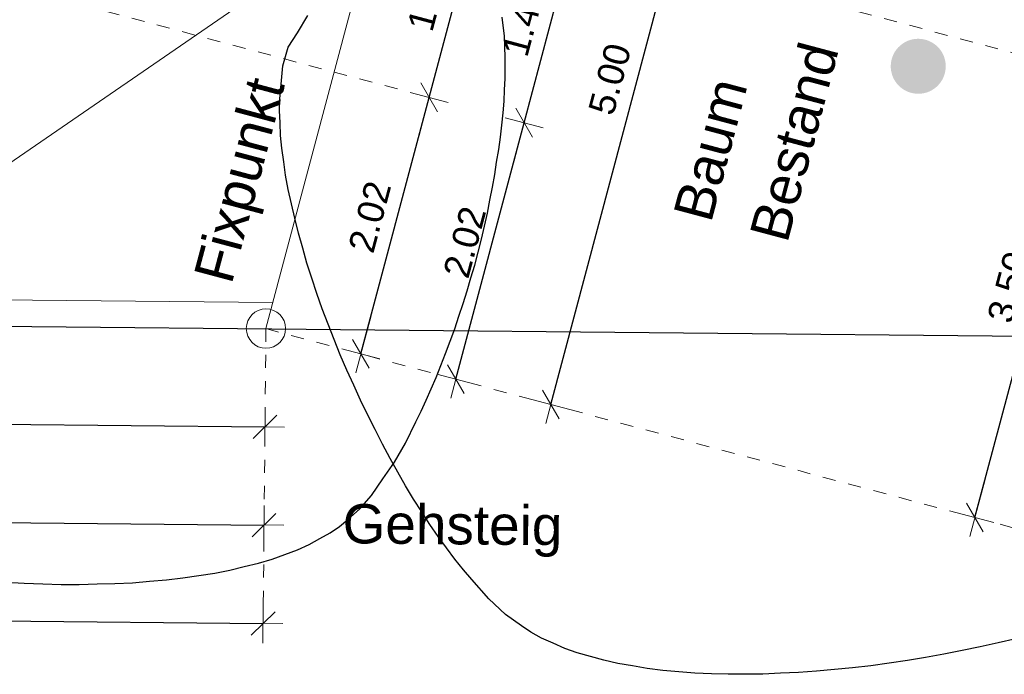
# Model space of a CAD drawing. Header units: metres. Extents: x 4462557 to 4462755, y 5328146 to 5328388.
# Tile 51 of 149: x 4462624.77 to 4462632.28, y 5328220.47 to 5328225.46. Entities that reach past the tile are written whole.
import ezdxf

# ---------------------------------------------------------------- set-up
doc = ezdxf.new("R2010")
doc.units = ezdxf.units.M
doc.header["$PDMODE"] = 65
doc.linetypes.add('AUSGEZOGEN', pattern=[0])
doc.linetypes.add('VERDECKT2_S2', pattern=[0.15, 0.1, -0.05])
doc.layers.add('B31_BEWLIN', color=3, linetype='AUSGEZOGEN')
doc.layers.add('Maßlinie_Allgemein', color=7, linetype='AUSGEZOGEN', lineweight=13)
doc.layers.add('Standard', color=7, linetype='AUSGEZOGEN', lineweight=13)
doc.styles.add('ARIAL', font='ARIAL.TTF')
doc.dimstyles.new('_DIMSTYLE_10', dxfattribs={"dimtxt": 0.2, "dimasz": 0.3, "dimexe": 0, "dimexo": 1e-06, "dimgap": 0.1, "dimtad": 2, "dimdec": 3, "dimrnd": 0.005, "dimzin": 4, "dimdsep": 46, "dimtxsty": 'ARIAL', "dimblk1": 'ALL_ML_STRICH', "dimblk2": 'ALL_ML_STRICH', "dimsah": 1, "dimcen": 0, "dimse1": 1, "dimse2": 1, "dimclrd": 7, "dimclre": 7, "dimclrt": 7, "dimadec": 0, "dimazin": 0, "dimtfac": 1, "dimtdec": 0, "dimtix": 1, "dimtmove": 2, "dimatfit": 3, "dimfxl": 0, "dimtzin": 0, "dimlwd": 0, "dimlwe": 13, "dimarcsym": 0})
doc.dimstyles.new('_DIMSTYLE_18', dxfattribs={"dimtxt": 0.2, "dimasz": 0.3, "dimexe": 0, "dimexo": 0, "dimgap": 0.1, "dimtad": 2, "dimrnd": 0.01, "dimzin": 4, "dimdsep": 46, "dimtxsty": 'ARIAL', "dimblk1": 'ALL_ML_STRICH', "dimblk2": 'ALL_ML_STRICH', "dimsah": 1, "dimcen": 0, "dimclrd": 7, "dimclre": 7, "dimclrt": 7, "dimadec": 0, "dimazin": 0, "dimtfac": 1, "dimtdec": 0, "dimtix": 1, "dimtmove": 2, "dimatfit": 3, "dimfxl": 0, "dimtzin": 0, "dimlwd": 0, "dimlwe": 13, "dimarcsym": 0})
doc.dimstyles.new('_DIMSTYLE_3', dxfattribs={"dimtxt": 0.2, "dimasz": 0.3, "dimexe": 0, "dimexo": 0, "dimgap": 0.1, "dimtad": 2, "dimrnd": 0.005, "dimzin": 4, "dimdsep": 46, "dimtxsty": 'ARIAL', "dimblk1": 'ALL_ML_STRICH', "dimblk2": 'ALL_ML_STRICH', "dimsah": 1, "dimcen": 0, "dimclrd": 7, "dimclre": 7, "dimclrt": 7, "dimadec": 0, "dimazin": 0, "dimtfac": 1, "dimtdec": 0, "dimtix": 1, "dimtmove": 2, "dimatfit": 3, "dimfxl": 0, "dimtzin": 0, "dimlwd": 0, "dimlwe": 13, "dimarcsym": 0})
doc.dimstyles.new('_DIMSTYLE_5', dxfattribs={"dimtxt": 0.2, "dimasz": 0.3, "dimexe": 0, "dimexo": 0, "dimgap": 0.1, "dimtad": 2, "dimdec": 3, "dimrnd": 0.005, "dimzin": 4, "dimdsep": 46, "dimtxsty": 'ARIAL', "dimblk1": 'ALL_ML_STRICH', "dimblk2": 'ALL_ML_STRICH', "dimsah": 1, "dimcen": 0, "dimclrd": 7, "dimclre": 7, "dimclrt": 7, "dimadec": 0, "dimazin": 0, "dimtfac": 1, "dimtdec": 0, "dimtix": 1, "dimtmove": 2, "dimatfit": 3, "dimfxl": 0, "dimtzin": 0, "dimlwd": 0, "dimlwe": 13, "dimarcsym": 0})
doc.dimstyles.new('_DIMSTYLE_7', dxfattribs={"dimtxt": 0.2, "dimasz": 0.3, "dimexe": 0, "dimexo": 1e-06, "dimgap": 0.1, "dimtad": 2, "dimrnd": 0.005, "dimzin": 4, "dimdsep": 46, "dimtxsty": 'ARIAL', "dimblk1": 'ALL_ML_STRICH', "dimblk2": 'ALL_ML_STRICH', "dimsah": 1, "dimcen": 0, "dimse1": 1, "dimse2": 1, "dimclrd": 7, "dimclre": 7, "dimclrt": 7, "dimadec": 0, "dimazin": 0, "dimtfac": 1, "dimtdec": 0, "dimtix": 1, "dimtmove": 2, "dimatfit": 3, "dimfxl": 0, "dimtzin": 0, "dimlwd": 0, "dimlwe": 13, "dimarcsym": 0})

# ---------------------------------------------------------------- blocks, each defined once
blk = doc.blocks.new('ALL_ML_STRICH')
at = {"color": 0, "linetype": 'ByBlock', "lineweight": -2}
for p, q in [((-0.3, -0.3), (0.3, 0.3)), ((0, -0.5), (0, 0.5)), ((-1, 0), (0.5, 0))]:
    blk.add_line(p, q, dxfattribs=at)
blk = doc.blocks.new('*D86')
at = {"layer": 'DEFPOINTS', "color": 7, "linetype": 'AUSGEZOGEN', "lineweight": 13}
for p in [(4462605.8528, 5328223.308), (4462626.6451, 5328223.1074), (4462605.8311, 5328221.0581)]:
    blk.add_point(p, dxfattribs=at)
at = {"layer": 'Maßlinie_Allgemein', "color": 7, "linetype": 'AUSGEZOGEN', "lineweight": -2}
for p, q in [((4462605.8311, 5328221.0581), (4462605.8311, 5328221.0581)), ((4462605.8311, 5328221.0581), (4462626.6235, 5328220.8578)), ((4462626.6235, 5328220.8578), (4462626.6235, 5328220.8578))]:
    blk.add_line(p, q, dxfattribs=at)
at = {"layer": 'Maßlinie_Allgemein', "color": 7, "linetype": 'AUSGEZOGEN', "lineweight": 13, "xscale": 0.3, "yscale": 0.3, "zscale": 0.3}
for p, rotation in [((4462605.8311, 5328221.0581), 179.4481825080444), ((4462626.6235, 5328220.8578), 359.4481825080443)]:
    blk.add_blockref('ALL_ML_STRICH', p, dxfattribs=dict(at, rotation=rotation))
at = {"layer": 'Maßlinie_Allgemein', "color": 7, "linetype": 'AUSGEZOGEN', "lineweight": 13, "insert": (4462616.2564, 5328221.1611), "char_height": 0.2, "width": 1.2, "attachment_point": 5, "rotation": 359.44818, "style": 'ARIAL'}
blk.add_mtext('\\A1;{\\A1;{20.79\\H0.132000;\\S5^ ;}}', dxfattribs=at)
blk = doc.blocks.new('*D88')
at = {"layer": 'DEFPOINTS', "color": 7, "linetype": 'AUSGEZOGEN', "lineweight": 13}
for p in [(4462611.7378, 5328223.2519), (4462626.645, 5328223.1068), (4462611.7233, 5328221.7514)]:
    blk.add_point(p, dxfattribs=at)
at = {"layer": 'Maßlinie_Allgemein', "color": 7, "linetype": 'AUSGEZOGEN', "lineweight": -2}
for p, q in [((4462611.7233, 5328221.7514), (4462611.7233, 5328221.7514)), ((4462611.7233, 5328221.7514), (4462626.6306, 5328221.6078)), ((4462626.6306, 5328221.6078), (4462626.6306, 5328221.6078))]:
    blk.add_line(p, q, dxfattribs=at)
at = {"layer": 'Maßlinie_Allgemein', "color": 7, "linetype": 'AUSGEZOGEN', "lineweight": 13, "xscale": 0.3, "yscale": 0.3, "zscale": 0.3}
for p, rotation in [((4462611.7233, 5328221.7514), 179.4481825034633), ((4462626.6306, 5328221.6078), 359.4481825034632)]:
    blk.add_blockref('ALL_ML_STRICH', p, dxfattribs=dict(at, rotation=rotation))
at = {"layer": 'Maßlinie_Allgemein', "color": 7, "linetype": 'AUSGEZOGEN', "lineweight": 13, "insert": (4462619.205, 5328221.8827), "char_height": 0.2, "width": 1, "attachment_point": 5, "rotation": 359.44818, "style": 'ARIAL'}
blk.add_mtext('\\A1;{\\A1;{14.91\\H0.132000;\\S^ ;}}', dxfattribs=at)
blk = doc.blocks.new('*D91')
at = {"layer": 'DEFPOINTS', "color": 7, "linetype": 'AUSGEZOGEN', "lineweight": 13}
for p in [(4462619.6261, 5328223.1751), (4462626.645, 5328223.1068), (4462619.6189, 5328222.4253)]:
    blk.add_point(p, dxfattribs=at)
at = {"layer": 'Maßlinie_Allgemein', "color": 7, "linetype": 'AUSGEZOGEN', "lineweight": -2}
for p, q in [((4462619.6189, 5328222.4253), (4462619.6189, 5328222.4253)), ((4462619.6189, 5328222.4253), (4462626.6378, 5328222.3577)), ((4462626.6378, 5328222.3577), (4462626.6378, 5328222.3577))]:
    blk.add_line(p, q, dxfattribs=at)
at = {"layer": 'Maßlinie_Allgemein', "color": 7, "linetype": 'AUSGEZOGEN', "lineweight": 13, "xscale": 0.3, "yscale": 0.3, "zscale": 0.3}
for p, rotation in [((4462619.6189, 5328222.4253), 179.4481825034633), ((4462626.6378, 5328222.3577), 359.4481825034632)]:
    blk.add_blockref('ALL_ML_STRICH', p, dxfattribs=dict(at, rotation=rotation))
at = {"layer": 'Maßlinie_Allgemein', "color": 7, "linetype": 'AUSGEZOGEN', "lineweight": 13, "insert": (4462623.1466, 5328222.5948), "char_height": 0.2, "width": 0.8, "attachment_point": 5, "rotation": 359.44818, "style": 'ARIAL'}
blk.add_mtext('\\A1;{\\A1;{7.02\\H0.132000;\\S^ ;}}', dxfattribs=at)
blk = doc.blocks.new('*D161')
at = {"layer": 'DEFPOINTS', "color": 7, "linetype": 'AUSGEZOGEN', "lineweight": 13}
for p in [(4462627.546, 5328226.4896), (4462626.6452, 5328223.1075), (4462633.506, 5328221.2802)]:
    blk.add_point(p, dxfattribs=at)
at = {"layer": 'Maßlinie_Allgemein', "color": 7, "linetype": 'AUSGEZOGEN', "lineweight": -2}
blk.add_line((4462633.506, 5328221.2802), (4462634.4068, 5328224.6623), dxfattribs=at)
at = {"layer": 'Maßlinie_Allgemein', "color": 7, "linetype": 'AUSGEZOGEN', "lineweight": 13, "yscale": 0.3, "zscale": 0.3}
for p, xscale, rotation in [((4462634.4068, 5328224.6623), 0.3, 75.08618508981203), ((4462633.506, 5328221.2802), 0.2999999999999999, 255.0861850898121)]:
    blk.add_blockref('ALL_ML_STRICH', p, dxfattribs=dict(at, xscale=xscale, rotation=rotation))
at = {"layer": 'Maßlinie_Allgemein', "color": 7, "linetype": 'AUSGEZOGEN', "lineweight": 13, "insert": (4462633.7635, 5328223.0379), "char_height": 0.2, "width": 0.8, "attachment_point": 5, "rotation": 75.08619, "style": 'ARIAL'}
blk.add_mtext('\\A1;{\\A1;{3.50\\H0.132000;\\S^ ;}}', dxfattribs=at)
blk = doc.blocks.new('*D162')
at = {"layer": 'DEFPOINTS', "color": 7, "linetype": 'AUSGEZOGEN', "lineweight": 13}
for p in [(4462636.2001, 5328240.138), (4462627.546, 5328226.4896), (4462634.4068, 5328224.6623)]:
    blk.add_point(p, dxfattribs=at)
at = {"layer": 'Maßlinie_Allgemein', "color": 7, "linetype": 'AUSGEZOGEN', "lineweight": -2}
blk.add_line((4462634.4068, 5328224.6623), (4462638.3743, 5328239.5589), dxfattribs=at)
at = {"layer": 'Maßlinie_Allgemein', "color": 7, "linetype": 'AUSGEZOGEN', "lineweight": 13, "yscale": 0.3, "zscale": 0.3}
for p, xscale, rotation in [((4462638.3743, 5328239.5589), 0.3, 75.08618508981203), ((4462634.4068, 5328224.6623), 0.2999999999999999, 255.0861850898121)]:
    blk.add_blockref('ALL_ML_STRICH', p, dxfattribs=dict(at, xscale=xscale, rotation=rotation))
at = {"layer": 'Maßlinie_Allgemein', "color": 7, "linetype": 'AUSGEZOGEN', "lineweight": 13, "insert": (4462636.201, 5328232.1892), "char_height": 0.2, "width": 1.2, "attachment_point": 5, "rotation": 75.08619, "style": 'ARIAL'}
blk.add_mtext('\\A1;{\\A1;{15.41\\H0.132000;\\S5^ ;}}', dxfattribs=at)
blk = doc.blocks.new('*D164')
at = {"layer": 'DEFPOINTS', "color": 7, "linetype": 'AUSGEZOGEN', "lineweight": 13}
for p in [(4462627.546, 5328226.4896), (4462626.6452, 5328223.1075), (4462634.2308, 5328221.0872)]:
    blk.add_point(p, dxfattribs=at)
at = {"layer": 'Maßlinie_Allgemein', "color": 7, "linetype": 'AUSGEZOGEN', "lineweight": -2}
blk.add_line((4462634.2308, 5328221.0872), (4462635.1315, 5328224.4693), dxfattribs=at)
at = {"layer": 'Maßlinie_Allgemein', "color": 7, "linetype": 'AUSGEZOGEN', "lineweight": 13, "yscale": 0.3, "zscale": 0.3}
for p, xscale, rotation in [((4462635.1315, 5328224.4693), 0.3, 75.08618508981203), ((4462634.2308, 5328221.0872), 0.2999999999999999, 255.0861850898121)]:
    blk.add_blockref('ALL_ML_STRICH', p, dxfattribs=dict(at, xscale=xscale, rotation=rotation))
at = {"layer": 'Maßlinie_Allgemein', "color": 7, "linetype": 'AUSGEZOGEN', "lineweight": 13, "insert": (4462634.4883, 5328222.8449), "char_height": 0.2, "width": 0.8, "attachment_point": 5, "rotation": 75.08619, "style": 'ARIAL'}
blk.add_mtext('\\A1;{\\A1;{3.50\\H0.132000;\\S^ ;}}', dxfattribs=at)
blk = doc.blocks.new('*D165')
at = {"layer": 'DEFPOINTS', "color": 7, "linetype": 'AUSGEZOGEN', "lineweight": 13}
for p in [(4462658.0119, 5328322.0331), (4462627.546, 5328226.4896), (4462635.1315, 5328224.4693)]:
    blk.add_point(p, dxfattribs=at)
at = {"layer": 'Maßlinie_Allgemein', "color": 7, "linetype": 'AUSGEZOGEN', "lineweight": -2}
blk.add_line((4462635.1315, 5328224.4693), (4462660.9108, 5328321.261), dxfattribs=at)
at = {"layer": 'Maßlinie_Allgemein', "color": 7, "linetype": 'AUSGEZOGEN', "lineweight": 13, "yscale": 0.3, "zscale": 0.3}
for p, xscale, rotation in [((4462660.9108, 5328321.261), 0.3, 75.08618508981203), ((4462635.1315, 5328224.4693), 0.2999999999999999, 255.0861850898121)]:
    blk.add_blockref('ALL_ML_STRICH', p, dxfattribs=dict(at, xscale=xscale, rotation=rotation))
at = {"layer": 'Maßlinie_Allgemein', "color": 7, "linetype": 'AUSGEZOGEN', "lineweight": 13, "insert": (4462647.8296, 5328272.9363), "char_height": 0.2, "width": 1.4, "attachment_point": 5, "rotation": 75.08619, "style": 'ARIAL'}
blk.add_mtext('\\A1;{\\A1;{100.16\\H0.132000;\\S5^ ;}}', dxfattribs=at)
blk = doc.blocks.new('*D166')
at = {"layer": 'DEFPOINTS', "color": 7, "linetype": 'AUSGEZOGEN', "lineweight": 13}
for p in [(4462658.0119, 5328322.0331), (4462626.6452, 5328223.1075), (4462634.9555, 5328220.8942)]:
    blk.add_point(p, dxfattribs=at)
at = {"layer": 'Maßlinie_Allgemein', "color": 7, "linetype": 'AUSGEZOGEN', "lineweight": -2}
blk.add_line((4462634.9555, 5328220.8942), (4462661.6356, 5328321.068), dxfattribs=at)
at = {"layer": 'Maßlinie_Allgemein', "color": 7, "linetype": 'AUSGEZOGEN', "lineweight": 13, "xscale": 0.3, "yscale": 0.3, "zscale": 0.3}
for p, rotation in [((4462661.6356, 5328321.068), 75.08618508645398), ((4462634.9555, 5328220.8942), 255.086185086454)]:
    blk.add_blockref('ALL_ML_STRICH', p, dxfattribs=dict(at, rotation=rotation))
at = {"layer": 'Maßlinie_Allgemein', "color": 7, "linetype": 'AUSGEZOGEN', "lineweight": 13, "insert": (4462648.1038, 5328271.0523), "char_height": 0.2, "width": 1.4, "attachment_point": 5, "rotation": 75.08619, "style": 'ARIAL'}
blk.add_mtext('\\A1;{\\A1;{103.66\\H0.132000;\\S5^ ;}}', dxfattribs=at)
blk = doc.blocks.new('*D188')
at = {"layer": 'DEFPOINTS', "color": 7, "linetype": 'AUSGEZOGEN', "lineweight": 13}
for p in [(4462627.546, 5328226.4896), (4462626.6452, 5328223.1075), (4462632.0566, 5328221.6662)]:
    blk.add_point(p, dxfattribs=at)
at = {"layer": 'Maßlinie_Allgemein', "color": 7, "linetype": 'AUSGEZOGEN', "lineweight": -2}
blk.add_line((4462632.0566, 5328221.6662), (4462632.9573, 5328225.0483), dxfattribs=at)
at = {"layer": 'Maßlinie_Allgemein', "color": 7, "linetype": 'AUSGEZOGEN', "lineweight": 13, "xscale": 0.3, "yscale": 0.3, "zscale": 0.3}
for p, rotation in [((4462632.9573, 5328225.0483), 75.08618509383), ((4462632.0566, 5328221.6662), 255.08618509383)]:
    blk.add_blockref('ALL_ML_STRICH', p, dxfattribs=dict(at, rotation=rotation))
at = {"layer": 'Maßlinie_Allgemein', "color": 7, "linetype": 'AUSGEZOGEN', "lineweight": 13, "insert": (4462632.3141, 5328223.424), "char_height": 0.2, "width": 0.8, "attachment_point": 5, "rotation": 75.08619, "style": 'ARIAL'}
blk.add_mtext('\\A1;{\\A1;{3.50\\H0.132000;\\S^ ;}}', dxfattribs=at)
blk = doc.blocks.new('*D189')
at = {"layer": 'DEFPOINTS', "color": 7, "linetype": 'AUSGEZOGEN', "lineweight": 13}
for p in [(4462631.4981, 5328241.3283), (4462627.546, 5328226.4896), (4462632.9573, 5328225.0483)]:
    blk.add_point(p, dxfattribs=at)
at = {"layer": 'Maßlinie_Allgemein', "color": 7, "linetype": 'AUSGEZOGEN', "lineweight": -2}
blk.add_line((4462632.9573, 5328225.0483), (4462636.9094, 5328239.887), dxfattribs=at)
at = {"layer": 'Maßlinie_Allgemein', "color": 7, "linetype": 'AUSGEZOGEN', "lineweight": 13, "xscale": 0.3, "yscale": 0.3, "zscale": 0.3}
for p, rotation in [((4462636.9094, 5328239.887), 75.08618509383), ((4462632.9573, 5328225.0483), 255.08618509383)]:
    blk.add_blockref('ALL_ML_STRICH', p, dxfattribs=dict(at, rotation=rotation))
at = {"layer": 'Maßlinie_Allgemein', "color": 7, "linetype": 'AUSGEZOGEN', "lineweight": 13, "insert": (4462634.7437, 5328232.5463), "char_height": 0.2, "width": 1.2, "attachment_point": 5, "rotation": 75.08619, "style": 'ARIAL'}
blk.add_mtext('\\A1;{\\A1;{15.35\\H0.132000;\\S5^ ;}}', dxfattribs=at)
blk = doc.blocks.new('*D219')
at = {"layer": 'DEFPOINTS', "color": 7, "linetype": 'AUSGEZOGEN', "lineweight": 13}
for p in [(4462627.546, 5328226.4896), (4462626.6452, 5328223.1075), (4462632.7813, 5328221.4732)]:
    blk.add_point(p, dxfattribs=at)
at = {"layer": 'Maßlinie_Allgemein', "color": 7, "linetype": 'AUSGEZOGEN', "lineweight": -2}
blk.add_line((4462632.7813, 5328221.4732), (4462633.6821, 5328224.8553), dxfattribs=at)
at = {"layer": 'Maßlinie_Allgemein', "color": 7, "linetype": 'AUSGEZOGEN', "lineweight": 13, "yscale": 0.3, "zscale": 0.3}
for p, xscale, rotation in [((4462633.6821, 5328224.8553), 0.3, 75.08618508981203), ((4462632.7813, 5328221.4732), 0.2999999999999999, 255.0861850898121)]:
    blk.add_blockref('ALL_ML_STRICH', p, dxfattribs=dict(at, xscale=xscale, rotation=rotation))
at = {"layer": 'Maßlinie_Allgemein', "color": 7, "linetype": 'AUSGEZOGEN', "lineweight": 13, "insert": (4462633.0388, 5328223.231), "char_height": 0.2, "width": 0.8, "attachment_point": 5, "rotation": 75.08619, "style": 'ARIAL'}
blk.add_mtext('\\A1;{\\A1;{3.50\\H0.132000;\\S^ ;}}', dxfattribs=at)
blk = doc.blocks.new('*D220')
at = {"layer": 'DEFPOINTS', "color": 7, "linetype": 'AUSGEZOGEN', "lineweight": 13}
for p in [(4462631.4981, 5328241.3283), (4462627.546, 5328226.4896), (4462633.6821, 5328224.8553)]:
    blk.add_point(p, dxfattribs=at)
at = {"layer": 'Maßlinie_Allgemein', "color": 7, "linetype": 'AUSGEZOGEN', "lineweight": -2}
blk.add_line((4462633.6821, 5328224.8553), (4462637.6342, 5328239.694), dxfattribs=at)
at = {"layer": 'Maßlinie_Allgemein', "color": 7, "linetype": 'AUSGEZOGEN', "lineweight": 13, "yscale": 0.3, "zscale": 0.3}
for p, xscale, rotation in [((4462637.6342, 5328239.694), 0.3, 75.08618508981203), ((4462633.6821, 5328224.8553), 0.2999999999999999, 255.0861850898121)]:
    blk.add_blockref('ALL_ML_STRICH', p, dxfattribs=dict(at, xscale=xscale, rotation=rotation))
at = {"layer": 'Maßlinie_Allgemein', "color": 7, "linetype": 'AUSGEZOGEN', "lineweight": 13, "insert": (4462635.4684, 5328232.3533), "char_height": 0.2, "width": 1.2, "attachment_point": 5, "rotation": 75.08619, "style": 'ARIAL'}
blk.add_mtext('\\A1;{\\A1;{15.35\\H0.132000;\\S5^ ;}}', dxfattribs=at)
blk = doc.blocks.new('*D234')
at = {"layer": 'DEFPOINTS', "color": 7, "linetype": 'AUSGEZOGEN', "lineweight": 13}
for p in [(4462625.8061, 5328228.5053), (4462624.9541, 5328223.5579), (4462628.8194, 5328222.5284)]:
    blk.add_point(p, dxfattribs=at)
at = {"layer": 'Maßlinie_Allgemein', "color": 7, "linetype": 'AUSGEZOGEN', "lineweight": -2}
for p, q in [((4462628.8194, 5328222.5284), (4462630.1062, 5328227.36)), ((4462630.1062, 5328227.36), (4462630.1062, 5328227.36)), ((4462628.8194, 5328222.5284), (4462628.8194, 5328222.5284))]:
    blk.add_line(p, q, dxfattribs=at)
at = {"layer": 'Maßlinie_Allgemein', "color": 7, "linetype": 'AUSGEZOGEN', "lineweight": 13, "xscale": 0.3, "yscale": 0.3, "zscale": 0.3}
for p, rotation in [((4462630.1062, 5328227.36), 75.08618508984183), ((4462628.8194, 5328222.5284), 255.0861850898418)]:
    blk.add_blockref('ALL_ML_STRICH', p, dxfattribs=dict(at, rotation=rotation))
at = {"layer": 'Maßlinie_Allgemein', "color": 7, "linetype": 'AUSGEZOGEN', "lineweight": 13, "insert": (4462629.2701, 5328225.0109), "char_height": 0.2, "width": 0.8, "attachment_point": 5, "rotation": 75.08619, "style": 'ARIAL'}
blk.add_mtext('\\A1;{\\A1;{5.00\\H0.132000;\\S^ ;}}', dxfattribs=at)
blk = doc.blocks.new('*D297')
at = {"layer": 'DEFPOINTS', "color": 7, "linetype": 'AUSGEZOGEN', "lineweight": 13}
for p in [(4462627.1663, 5328225.0641), (4462626.6452, 5328223.1075), (4462628.0947, 5328222.7214)]:
    blk.add_point(p, dxfattribs=at)
at = {"layer": 'Maßlinie_Allgemein', "color": 7, "linetype": 'AUSGEZOGEN', "lineweight": -2}
for p, q in [((4462628.0947, 5328222.7214), (4462628.6158, 5328224.678)), ((4462628.6158, 5328224.678), (4462628.6158, 5328224.678)), ((4462628.0947, 5328222.7214), (4462628.0947, 5328222.7214))]:
    blk.add_line(p, q, dxfattribs=at)
at = {"layer": 'Maßlinie_Allgemein', "color": 7, "linetype": 'AUSGEZOGEN', "lineweight": 13, "yscale": 0.3, "zscale": 0.3}
for p, xscale, rotation in [((4462628.6158, 5328224.678), 0.2999999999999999, 75.08618509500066), ((4462628.0947, 5328222.7214), 0.3, 255.0861850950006)]:
    blk.add_blockref('ALL_ML_STRICH', p, dxfattribs=dict(at, xscale=xscale, rotation=rotation))
at = {"layer": 'Maßlinie_Allgemein', "color": 7, "linetype": 'AUSGEZOGEN', "lineweight": 13, "insert": (4462628.1626, 5328223.767), "char_height": 0.2, "width": 0.8, "attachment_point": 5, "rotation": 75.08619, "style": 'ARIAL'}
blk.add_mtext('\\A1;{\\A1;{2.02\\H0.132000;\\S^ ;}}', dxfattribs=at)
blk = doc.blocks.new('*D298')
at = {"layer": 'DEFPOINTS', "color": 7, "linetype": 'AUSGEZOGEN', "lineweight": 13}
for p in [(4462627.546, 5328226.4896), (4462627.1663, 5328225.0641), (4462628.6158, 5328224.678)]:
    blk.add_point(p, dxfattribs=at)
at = {"layer": 'Maßlinie_Allgemein', "color": 7, "linetype": 'AUSGEZOGEN', "lineweight": -2}
for p, q in [((4462628.6158, 5328224.678), (4462628.9954, 5328226.1035)), ((4462628.9954, 5328226.1035), (4462628.9954, 5328226.1035)), ((4462628.6158, 5328224.678), (4462628.6158, 5328224.678))]:
    blk.add_line(p, q, dxfattribs=at)
at = {"layer": 'Maßlinie_Allgemein', "color": 7, "linetype": 'AUSGEZOGEN', "lineweight": 13, "yscale": 0.3, "zscale": 0.3}
for p, xscale, rotation in [((4462628.9954, 5328226.1035), 0.2999999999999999, 75.08618509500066), ((4462628.6158, 5328224.678), 0.3, 255.0861850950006)]:
    blk.add_blockref('ALL_ML_STRICH', p, dxfattribs=dict(at, xscale=xscale, rotation=rotation))
at = {"layer": 'Maßlinie_Allgemein', "color": 7, "linetype": 'AUSGEZOGEN', "lineweight": 13, "insert": (4462628.6127, 5328225.4569), "char_height": 0.2, "width": 0.8, "attachment_point": 5, "rotation": 75.08619, "style": 'ARIAL'}
blk.add_mtext('\\A1;{\\A1;{1.48\\H0.132000;\\S^ ;}}', dxfattribs=at)
blk = doc.blocks.new('*D303')
at = {"layer": 'DEFPOINTS', "color": 7, "linetype": 'AUSGEZOGEN', "lineweight": 13}
for p in [(4462627.1663, 5328225.0641), (4462626.6452, 5328223.1075), (4462627.3699, 5328222.9145)]:
    blk.add_point(p, dxfattribs=at)
at = {"layer": 'Maßlinie_Allgemein', "color": 7, "linetype": 'AUSGEZOGEN', "lineweight": -2}
for p, q in [((4462627.3699, 5328222.9145), (4462627.891, 5328224.8711)), ((4462627.891, 5328224.8711), (4462627.891, 5328224.8711)), ((4462627.3699, 5328222.9145), (4462627.3699, 5328222.9145))]:
    blk.add_line(p, q, dxfattribs=at)
at = {"layer": 'Maßlinie_Allgemein', "color": 7, "linetype": 'AUSGEZOGEN', "lineweight": 13, "yscale": 0.3, "zscale": 0.3}
for p, xscale, rotation in [((4462627.891, 5328224.8711), 0.3000000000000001, 75.08618481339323), ((4462627.3699, 5328222.9145), 0.3, 255.0861848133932)]:
    blk.add_blockref('ALL_ML_STRICH', p, dxfattribs=dict(at, xscale=xscale, rotation=rotation))
at = {"layer": 'Maßlinie_Allgemein', "color": 7, "linetype": 'AUSGEZOGEN', "lineweight": 13, "insert": (4462627.4379, 5328223.9601), "char_height": 0.2, "width": 0.8, "attachment_point": 5, "rotation": 75.08618, "style": 'ARIAL'}
blk.add_mtext('\\A1;{\\A1;{2.02\\H0.132000;\\S^ ;}}', dxfattribs=at)
blk = doc.blocks.new('*D304')
at = {"layer": 'DEFPOINTS', "color": 7, "linetype": 'AUSGEZOGEN', "lineweight": 13}
for p in [(4462627.1594, 5328226.5925), (4462627.1663, 5328225.0641), (4462627.891, 5328224.8711)]:
    blk.add_point(p, dxfattribs=at)
at = {"layer": 'Maßlinie_Allgemein', "color": 7, "linetype": 'AUSGEZOGEN', "lineweight": -2}
for p, q in [((4462627.891, 5328224.8711), (4462628.2707, 5328226.2966)), ((4462628.2707, 5328226.2966), (4462628.2707, 5328226.2966)), ((4462627.891, 5328224.8711), (4462627.891, 5328224.8711))]:
    blk.add_line(p, q, dxfattribs=at)
at = {"layer": 'Maßlinie_Allgemein', "color": 7, "linetype": 'AUSGEZOGEN', "lineweight": 13, "yscale": 0.3, "zscale": 0.3}
for p, xscale, rotation in [((4462628.2707, 5328226.2966), 0.3000000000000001, 75.08618481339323), ((4462627.891, 5328224.8711), 0.3, 255.0861848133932)]:
    blk.add_blockref('ALL_ML_STRICH', p, dxfattribs=dict(at, xscale=xscale, rotation=rotation))
at = {"layer": 'Maßlinie_Allgemein', "color": 7, "linetype": 'AUSGEZOGEN', "lineweight": 13, "insert": (4462627.888, 5328225.6499), "char_height": 0.2, "width": 0.8, "attachment_point": 5, "rotation": 75.08618, "style": 'ARIAL'}
blk.add_mtext('\\A1;{\\A1;{1.48\\H0.132000;\\S^ ;}}', dxfattribs=at)
blk = doc.blocks.new('Laubbaum_Stamm')
at = {"lineweight": 13}
blk.add_hatch(color=7, dxfattribs=at).paths.add_polyline_path([(0, 0.5), (-0.051, 0.497), (-0.101, 0.49), (-0.15, 0.477), (-0.197, 0.459), (-0.243, 0.437), (-0.286, 0.41), (-0.326, 0.379), (-0.362, 0.344), (-0.395, 0.306), (-0.424, 0.264), (-0.449, 0.22), (-0.469, 0.174), (-0.484, 0.125), (-0.494, 0.076), (-0.499, 0.025), (-0.499, -0.025), (-0.494, -0.076), (-0.484, -0.125), (-0.469, -0.174), (-0.449, -0.22), (-0.424, -0.264), (-0.395, -0.306), (-0.362, -0.344), (-0.326, -0.379), (-0.286, -0.41), (-0.243, -0.437), (-0.197, -0.459), (-0.15, -0.477), (-0.101, -0.49), (-0.051, -0.497), (0, -0.5), (0.051, -0.497), (0.101, -0.49), (0.15, -0.477), (0.197, -0.459), (0.243, -0.437), (0.286, -0.41), (0.326, -0.379), (0.362, -0.344), (0.395, -0.306), (0.424, -0.264), (0.449, -0.22), (0.469, -0.174), (0.484, -0.125), (0.494, -0.076), (0.499, -0.025), (0.499, 0.025), (0.494, 0.076), (0.484, 0.125), (0.469, 0.174), (0.449, 0.22), (0.424, 0.264), (0.395, 0.306), (0.362, 0.344), (0.326, 0.379), (0.286, 0.41), (0.243, 0.437), (0.197, 0.459), (0.15, 0.477), (0.101, 0.49), (0.051, 0.497)])

msp = doc.modelspace()

# ---------------------------------------------------------------- linework, layer by layer
at = {"layer": 'B31_BEWLIN', "color": 250, "linetype": 'AUSGEZOGEN'}
for points in [[(4462624.65874, 5328221.17209), (4462624.80019, 5328221.16418), (4462624.94135, 5328221.15986), (4462625.08111, 5328221.1557), (4462625.21917, 5328221.1553), (4462625.35553, 5328221.15866), (4462625.49188, 5328221.16201), (4462625.62576, 5328221.16851), (4462625.75513, 5328221.17908), (4462625.88528, 5328221.19028), (4462626.01155, 5328221.20478), (4462626.1333, 5328221.22336), (4462626.25366, 5328221.2421), (4462626.3695, 5328221.26493), (4462626.47865, 5328221.29139), (4462626.5892, 5328221.31768), (4462626.69322, 5328221.349), (4462626.78992, 5328221.38474), (4462626.88662, 5328221.42047), (4462626.97522, 5328221.45999), (4462627.05588, 5328221.50471), (4462627.13576, 5328221.54881), (4462627.20691, 5328221.59748), (4462627.26934, 5328221.65161), (4462627.35971, 5328221.72991), (4462627.45021, 5328221.83471), (4462627.53816, 5328221.96044), (4462627.62549, 5328222.08696), (4462627.70949, 5328222.2338), (4462627.78951, 5328222.39534), (4462627.83022, 5328222.47603), (4462627.86923, 5328222.56048), (4462627.90716, 5328222.6479), (4462627.94509, 5328222.73532), (4462627.98117, 5328222.82509), (4462628.01616, 5328222.91783), (4462628.05115, 5328223.01058), (4462628.08569, 5328223.10551), (4462628.11758, 5328223.20217), (4462628.15009, 5328223.29805), (4462628.18074, 5328223.39629), (4462628.20998, 5328223.49468), (4462628.23844, 5328223.59246), (4462628.26488, 5328223.69118), (4462628.28929, 5328223.79085), (4462628.31291, 5328223.8899), (4462628.33513, 5328223.98911), (4462628.35438, 5328224.08725), (4462628.37363, 5328224.18538), (4462628.39131, 5328224.28228), (4462628.40602, 5328224.37809), (4462628.42213, 5328224.47375), (4462628.43527, 5328224.56832), (4462628.44527, 5328224.66041), (4462628.45527, 5328224.75251), (4462628.46214, 5328224.84211), (4462628.46587, 5328224.92924), (4462628.47022, 5328225.01558), (4462628.47143, 5328225.09944), (4462628.46996, 5328225.17863), (4462628.46579, 5328225.33858), (4462628.44842, 5328225.48298)], [(4462624.65874, 5328221.17209), (4462624.80019, 5328221.16418), (4462624.94135, 5328221.15986), (4462625.08111, 5328221.1557), (4462625.21917, 5328221.1553), (4462625.35553, 5328221.15866), (4462625.49188, 5328221.16201), (4462625.62576, 5328221.16851), (4462625.75513, 5328221.17908), (4462625.88528, 5328221.19028), (4462626.01155, 5328221.20478), (4462626.1333, 5328221.22336), (4462626.25366, 5328221.2421), (4462626.3695, 5328221.26493), (4462626.47865, 5328221.29139), (4462626.5892, 5328221.31768), (4462626.69322, 5328221.349), (4462626.78992, 5328221.38474), (4462626.88662, 5328221.42047), (4462626.97522, 5328221.45999), (4462627.05588, 5328221.50471), (4462627.13576, 5328221.54881), (4462627.20691, 5328221.59748), (4462627.26934, 5328221.65161), (4462627.35971, 5328221.72991), (4462627.45021, 5328221.83471), (4462627.53816, 5328221.96044), (4462627.62549, 5328222.08696), (4462627.70949, 5328222.2338), (4462627.78951, 5328222.39534), (4462627.83022, 5328222.47603), (4462627.86923, 5328222.56048), (4462627.90716, 5328222.6479), (4462627.94509, 5328222.73532), (4462627.98117, 5328222.82509), (4462628.01616, 5328222.91783), (4462628.05115, 5328223.01058), (4462628.08569, 5328223.10551), (4462628.11758, 5328223.20217), (4462628.15009, 5328223.29805), (4462628.18074, 5328223.39629), (4462628.20998, 5328223.49468), (4462628.23844, 5328223.59246), (4462628.26488, 5328223.69118), (4462628.28929, 5328223.79085), (4462628.31291, 5328223.8899), (4462628.33513, 5328223.98911), (4462628.35438, 5328224.08725), (4462628.37363, 5328224.18538), (4462628.39131, 5328224.28228), (4462628.40602, 5328224.37809), (4462628.42213, 5328224.47375), (4462628.43527, 5328224.56832), (4462628.44527, 5328224.66041), (4462628.45527, 5328224.75251), (4462628.46214, 5328224.84211), (4462628.46587, 5328224.92924), (4462628.47022, 5328225.01558), (4462628.47143, 5328225.09944), (4462628.46996, 5328225.17863), (4462628.46579, 5328225.33858), (4462628.44842, 5328225.48298)], [(4462632.36934, 5328220.73967), (4462632.23269, 5328220.7093), (4462632.09665, 5328220.67814), (4462631.95814, 5328220.65012), (4462631.81916, 5328220.62429), (4462631.68019, 5328220.59845), (4462631.54076, 5328220.57481), (4462631.40182, 5328220.55538), (4462631.26209, 5328220.53533), (4462631.12286, 5328220.51949), (4462630.98536, 5328220.5063), (4462630.84645, 5328220.49328), (4462630.70865, 5328220.48368), (4462630.57275, 5328220.47814), (4462630.43747, 5328220.47181), (4462630.30408, 5328220.46953), (4462630.174, 5328220.47114), (4462630.04532, 5328220.47258), (4462629.91931, 5328220.4787), (4462629.79739, 5328220.48932), (4462629.67469, 5328220.49933), (4462629.55607, 5328220.51384), (4462629.44232, 5328220.53348), (4462629.32998, 5328220.55296), (4462629.22312, 5328220.57678), (4462629.12253, 5328220.60556), (4462629.02117, 5328220.63373), (4462628.92545, 5328220.66765), (4462628.83741, 5328220.70636), (4462628.74875, 5328220.74587), (4462628.66777, 5328220.79017), (4462628.59515, 5328220.84031), (4462628.47278, 5328220.92533), (4462628.3458, 5328221.04546), (4462628.21771, 5328221.19277), (4462628.15297, 5328221.26651), (4462628.08764, 5328221.34743), (4462628.02296, 5328221.43397), (4462627.95969, 5328221.52035), (4462627.89707, 5328221.61235), (4462627.83494, 5328221.70857), (4462627.77218, 5328221.80556), (4462627.71071, 5328221.90739), (4462627.65096, 5328222.01187), (4462627.592, 5328222.11697), (4462627.53415, 5328222.2255), (4462627.47804, 5328222.33667), (4462627.42192, 5328222.44785), (4462627.36753, 5328222.56167), (4462627.31533, 5328222.67595), (4462627.26252, 5328222.79101), (4462627.21267, 5328222.90715), (4462627.1658, 5328223.02436), (4462627.11893, 5328223.14158), (4462627.07486, 5328223.25847), (4462627.03439, 5328223.37566), (4462626.99454, 5328223.49206), (4462626.95813, 5328223.60735), (4462626.92592, 5328223.72215), (4462626.89293, 5328223.83633), (4462626.86478, 5328223.94923), (4462626.84051, 5328224.05883), (4462626.81563, 5328224.16922), (4462626.79541, 5328224.27693), (4462626.78032, 5328224.37977), (4462626.76602, 5328224.48324), (4462626.75685, 5328224.58183), (4462626.75359, 5328224.67618), (4462626.74892, 5328224.77069), (4462626.75079, 5328224.86017), (4462626.7584, 5328224.94399), (4462626.77426, 5328225.11086), (4462626.81514, 5328225.25418), (4462626.88506, 5328225.36511), (4462626.96585, 5328225.49719)], [(4462632.36934, 5328220.73967), (4462632.23269, 5328220.7093), (4462632.09665, 5328220.67814), (4462631.95814, 5328220.65012), (4462631.81916, 5328220.62429), (4462631.68019, 5328220.59845), (4462631.54076, 5328220.57481), (4462631.40182, 5328220.55538), (4462631.26209, 5328220.53533), (4462631.12286, 5328220.51949), (4462630.98536, 5328220.5063), (4462630.84645, 5328220.49328), (4462630.70865, 5328220.48368), (4462630.57275, 5328220.47814), (4462630.43747, 5328220.47181), (4462630.30408, 5328220.46953), (4462630.174, 5328220.47114), (4462630.04532, 5328220.47258), (4462629.91931, 5328220.4787), (4462629.79739, 5328220.48932), (4462629.67469, 5328220.49933), (4462629.55607, 5328220.51384), (4462629.44232, 5328220.53348), (4462629.32998, 5328220.55296), (4462629.22312, 5328220.57678), (4462629.12253, 5328220.60556), (4462629.02117, 5328220.63373), (4462628.92545, 5328220.66765), (4462628.83741, 5328220.70636), (4462628.74875, 5328220.74587), (4462628.66777, 5328220.79017), (4462628.59515, 5328220.84031), (4462628.47278, 5328220.92533), (4462628.3458, 5328221.04546), (4462628.21771, 5328221.19277), (4462628.15297, 5328221.26651), (4462628.08764, 5328221.34743), (4462628.02296, 5328221.43397), (4462627.95969, 5328221.52035), (4462627.89707, 5328221.61235), (4462627.83494, 5328221.70857), (4462627.77218, 5328221.80556), (4462627.71071, 5328221.90739), (4462627.65096, 5328222.01187), (4462627.592, 5328222.11697), (4462627.53415, 5328222.2255), (4462627.47804, 5328222.33667), (4462627.42192, 5328222.44785), (4462627.36753, 5328222.56167), (4462627.31533, 5328222.67595), (4462627.26252, 5328222.79101), (4462627.21267, 5328222.90715), (4462627.1658, 5328223.02436), (4462627.11893, 5328223.14158), (4462627.07486, 5328223.25847), (4462627.03439, 5328223.37566), (4462626.99454, 5328223.49206), (4462626.95813, 5328223.60735), (4462626.92592, 5328223.72215), (4462626.89293, 5328223.83633), (4462626.86478, 5328223.94923), (4462626.84051, 5328224.05883), (4462626.81563, 5328224.16922), (4462626.79541, 5328224.27693), (4462626.78032, 5328224.37977), (4462626.76602, 5328224.48324), (4462626.75685, 5328224.58183), (4462626.75359, 5328224.67618), (4462626.74892, 5328224.77069), (4462626.75079, 5328224.86017), (4462626.7584, 5328224.94399), (4462626.77426, 5328225.11086), (4462626.81514, 5328225.25418), (4462626.88506, 5328225.36511), (4462626.96585, 5328225.49719)]]:
    msp.add_lwpolyline(points, dxfattribs=at)
at = {"layer": 'Standard', "color": 7, "linetype": 'VERDECKT2_S2', "lineweight": 18}
for p, q in [((4462620.59537, 5328226.81417), (4462627.16631, 5328225.06408)), ((4462635.13154, 5328224.46928), (4462627.54597, 5328226.4896)), ((4462627.16631, 5328225.06408), (4462627.89104, 5328224.87106)), ((4462626.64501, 5328223.10679), (4462626.62335, 5328220.85782)), ((4462626.64501, 5328223.10679), (4462634.95531, 5328220.89344))]:
    msp.add_line(p, q, dxfattribs=at)
at = {"layer": 'Standard', "color": 7, "linetype": 'AUSGEZOGEN', "lineweight": 18}
for p, q in [((4462627.54597, 5328226.4896), (4462626.64501, 5328223.10679)), ((4462626.69833, 5328223.30699), (4462619.67928, 5328223.3746))]:
    msp.add_line(p, q, dxfattribs=at)
at = {"layer": 'Standard', "color": 7, "linetype": 'AUSGEZOGEN', "lineweight": 13}
msp.add_line((4462623.18881, 5328223.3408), (4462627.4945, 5328226.29633), dxfattribs=at)
at = {"layer": 'Standard', "color": 7, "linetype": 'AUSGEZOGEN', "lineweight": 25}
msp.add_line((4462611.7378, 5328223.25187), (4462650.92824, 5328222.87046), dxfattribs=at)
at = {"layer": 'Standard', "color": 7, "linetype": 'AUSGEZOGEN', "lineweight": 18}
msp.add_circle((4462626.64519, 5328223.1075), 0.15, dxfattribs=at)

# ---------------------------------------------------------------- block references
at = {"layer": 'B31_BEWLIN', "color": 3, "linetype": 'AUSGEZOGEN', "xscale": 0.419999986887, "yscale": 0.419999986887, "zscale": 0.419999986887, "rotation": 308.3640628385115}
msp.add_blockref('Laubbaum_Stamm', (4462631.62396, 5328225.10879), dxfattribs=at)
msp.add_blockref('Laubbaum_Stamm', (4462631.62396, 5328225.10879), dxfattribs=at)

# ---------------------------------------------------------------- texts
at = {"layer": 'Standard', "color": 7, "linetype": 'AUSGEZOGEN', "lineweight": 18, "insert": (4462629.75135, 5328223.98348), "char_height": 0.3, "width": 1.6952322, "attachment_point": 1, "rotation": 75.091648, "line_spacing_factor": 1.204819, "style": 'ARIAL'}
msp.add_mtext('{\\fArial|i0|b0;\\H0.300000;\\W1.000000;\\C7;Baum}\\P{\\fArial|i0|b0;\\H0.300000;\\W1.000000;\\C7;Bestand}\\P', dxfattribs=at)
at = {"layer": 'Standard', "color": 7, "linetype": 'AUSGEZOGEN', "lineweight": 18, "char_height": 0.3, "attachment_point": 7, "style": 'ARIAL'}
for s, insert, width, rotation in [('\\W1.00;Fixpunkt', (4462626.46796, 5328223.41342), 1.7402836, 75.086185), ('\\W1.00;Fixpunkt', (4462626.46939, 5328223.41351), 1.7402836, 75.091648), ('\\W1.00;Gehsteig', (4462627.2284, 5328221.37901), 1.8354196, 359.448183)]:
    msp.add_mtext(s, dxfattribs=dict(at, insert=insert, width=width, rotation=rotation))

# ---------------------------------------------------------------- dimensions: what is measured, and where the dimension line sits
at = {"layer": 'Maßlinie_Allgemein', "color": 7, "linetype": 'AUSGEZOGEN', "lineweight": 13}
for base, p1, p2, angle, dimstyle, picture, middle in [((4462661.63556, 5328321.068), (4462626.6452, 5328223.1075), (4462658.01188, 5328322.03312), 75.086185, '_DIMSTYLE_10', '*D166', (4462648.10384, 5328271.05226)), ((4462660.91083, 5328321.26103), (4462627.54598, 5328226.4896), (4462658.01188, 5328322.03312), 75.086185, '_DIMSTYLE_10', '*D165', (4462647.82963, 5328272.9363)), ((4462636.90943, 5328239.88701), (4462627.54598, 5328226.4896), (4462631.49807, 5328241.32825), 75.086185, '_DIMSTYLE_10', '*D189', (4462634.74368, 5328232.5463)), ((4462637.63416, 5328239.69398), (4462627.54598, 5328226.4896), (4462631.49807, 5328241.32825), 75.086185, '_DIMSTYLE_10', '*D220', (4462635.46841, 5328232.35327)), ((4462638.37434, 5328239.55894), (4462627.54598, 5328226.4896), (4462636.20013, 5328240.13801), 75.086185, '_DIMSTYLE_10', '*D162', (4462636.201, 5328232.1892)), ((4462630.10623, 5328227.35999), (4462628.8194, 5328222.52842), (4462630.10623, 5328227.35999), 75.086185, '_DIMSTYLE_18', '*D234', (4462629.27006, 5328225.01085)), ((4462628.27071, 5328226.29657), (4462627.89104, 5328224.87106), (4462628.27071, 5328226.29657), 75.086185, '_DIMSTYLE_18', '*D304', (4462627.88798, 5328225.64993)), ((4462634.4068, 5328224.6623), (4462626.6452, 5328223.1075), (4462627.54598, 5328226.4896), 75.086185, '_DIMSTYLE_7', '*D161', (4462633.76353, 5328223.03793)), ((4462635.13154, 5328224.46928), (4462626.6452, 5328223.1075), (4462627.54598, 5328226.4896), 75.086185, '_DIMSTYLE_7', '*D164', (4462634.48827, 5328222.8449)), ((4462632.95733, 5328225.04835), (4462626.6452, 5328223.1075), (4462627.54598, 5328226.4896), 75.086185, '_DIMSTYLE_7', '*D188', (4462632.31406, 5328223.42398)), ((4462633.68207, 5328224.85532), (4462626.6452, 5328223.1075), (4462627.54598, 5328226.4896), 75.086185, '_DIMSTYLE_7', '*D219', (4462633.03879, 5328223.23095)), ((4462628.99545, 5328226.10355), (4462628.61578, 5328224.67804), (4462628.99545, 5328226.10355), 75.086185, '_DIMSTYLE_18', '*D298', (4462628.61272, 5328225.45691)), ((4462628.61578, 5328224.67804), (4462628.09467, 5328222.72145), (4462628.61578, 5328224.67804), 75.086185, '_DIMSTYLE_18', '*D297', (4462628.16264, 5328223.76704)), ((4462627.89104, 5328224.87106), (4462627.36993, 5328222.91447), (4462627.89104, 5328224.87106), 75.086185, '_DIMSTYLE_18', '*D303', (4462627.43791, 5328223.96007)), ((4462626.62346, 5328220.85782), (4462605.83114, 5328221.05807), (4462626.62346, 5328220.85782), 359.448183, '_DIMSTYLE_5', '*D86', (4462616.2564, 5328221.16108)), ((4462626.63057, 5328221.60778), (4462611.72334, 5328221.75136), (4462626.63057, 5328221.60778), 359.448183, '_DIMSTYLE_3', '*D88', (4462619.20497, 5328221.88272)), ((4462626.63779, 5328222.35775), (4462619.61893, 5328222.42535), (4462626.63779, 5328222.35775), 359.448183, '_DIMSTYLE_3', '*D91', (4462623.14661, 5328222.59479))]:
    dim = msp.add_linear_dim(base=base, p1=p1, p2=p2, angle=angle, dimstyle=dimstyle, override={"dimpost": '<>', "dimclrd": 7, "dimclre": 7, "dimclrt": 7, "dimlwd": 0, "dimlwe": 13}, dxfattribs=at)
    dim.commit()
    dim.dimension.update_dxf_attribs({"geometry": picture, "text_midpoint": middle, "dimtype": 160})

doc.saveas('drawing.dxf')
